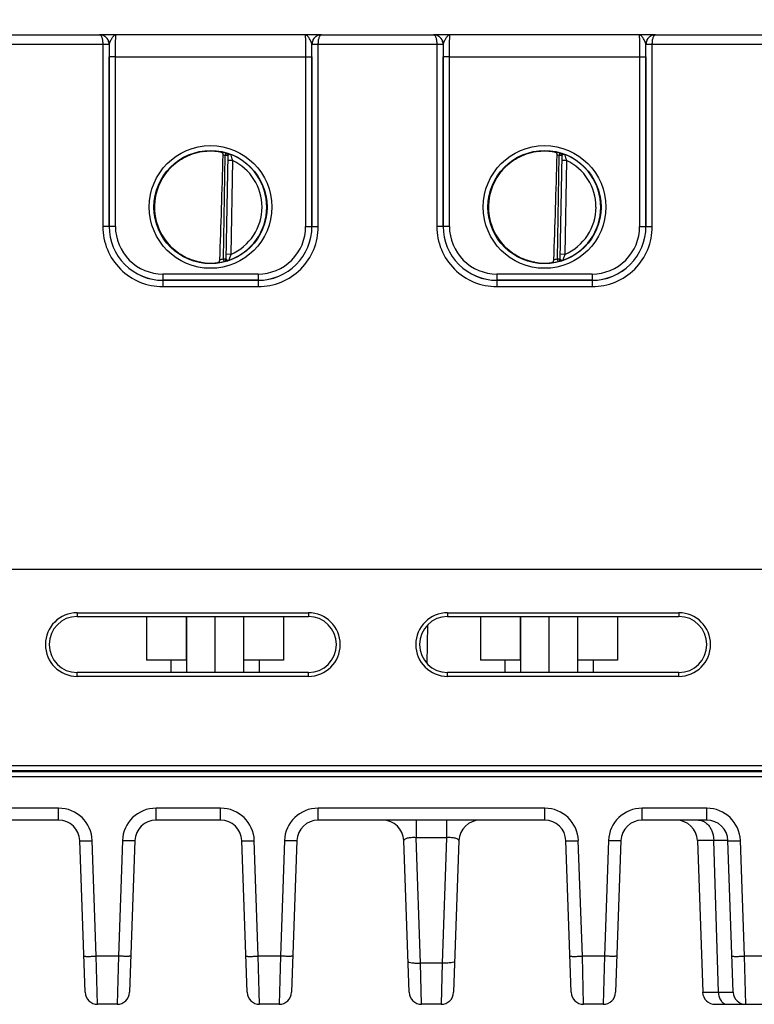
# Model space of a CAD drawing. Header units: inches. Extents: x 0 to 34, y 0 to 22.
# Tile 73 of 106: x 17.5 to 19.9, y 8.3 to 11.4. Entities that reach past the tile are written whole.
import ezdxf

# ---------------------------------------------------------------- set-up
doc = ezdxf.new("R2010")
doc.units = ezdxf.units.IN
doc.header["$LTSCALE"] = 1.87
doc.header["$MEASUREMENT"] = 0
doc.layers.get('0').update_dxf_attribs({"linetype": 'CONTINUOUS'})
doc.layers.add('02___PRT_ALL_AXES', color=7, linetype='CONTINUOUS')
doc.layers.add('DIMENSIONS', color=7, linetype='CONTINUOUS')
doc.styles.get("Standard").update_dxf_attribs({"font": 'txt', "width": 0.8})
doc.dimstyles.new('DIMSTYLE_1', dxfattribs={"dimtxt": 0.125, "dimasz": 0.18, "dimexe": 0.125, "dimexo": 0.0625, "dimgap": 0.0625, "dimtad": 0, "dimtih": 1, "dimtoh": 1, "dimzin": 4, "dimdsep": 46, "dimtxsty": 'STANDARD', "dimblk": '_FILLED', "dimblk1": '_FILLED', "dimblk2": '_FILLED', "dimcen": 0.09, "dimadec": 0, "dimazin": 0, "dimtp": 0.01, "dimtm": 0.01, "dimtfac": 1, "dimtofl": 0, "dimtmove": 0, "dimatfit": 3, "dimldrblk": '_FILLED', "dimfxl": 1, "dimtolj": 1, "dimtzin": 4, "dimarcsym": 0})

# ---------------------------------------------------------------- blocks, each defined once
blk = doc.blocks.new('_FILLED')
at = {"color": 0, "linetype": 'BYBLOCK'}
blk.add_solid([(0, 0), (-1, 0.174), (-1, -0.174)], dxfattribs=at)
blk = doc.blocks.new('*D5')
at = {"layer": 'DIMENSIONS', "color": 2, "linetype": 'CONTINUOUS'}
for p, q in [((15.7295, 13.0406), (22.6206, 13.0406)), ((22.4956, 13.0406), (22.4956, 10.7789)), ((22.4956, 8.2671), (22.4956, 10.5289)), ((20.9262, 8.2671), (22.6206, 8.2671))]:
    blk.add_line(p, q, dxfattribs=at)
at = {"layer": 'DIMENSIONS', "color": 2, "linetype": 'CONTINUOUS', "xscale": 0.18, "yscale": 0.18, "zscale": 0.18}
for p, rotation in [((22.4956, 13.0406), 90), ((22.4956, 8.2671), 270)]:
    blk.add_blockref('_FILLED', p, dxfattribs=dict(at, rotation=rotation))
at = {"layer": 'DIMENSIONS', "color": 2, "linetype": 'CONTINUOUS', "insert": (22.4956, 10.7164), "char_height": 0.125, "width": 1.225, "attachment_point": 2, "line_spacing_factor": 0.9}
blk.add_mtext('4.77{\\Ftxt.shx;\\W1.000000;\\H0.125000; }[121.2]', dxfattribs=at)

msp = doc.modelspace()

# ---------------------------------------------------------------- linework, layer by layer
at = {"color": 7, "linetype": 'CONTINUOUS'}
for p, q in [((17.4278, 11.3291), (17.7824, 11.3291)), ((17.7845, 11.3291), (17.7825, 11.3291)), ((18.4827, 11.3291), (17.7825, 11.3291)), ((18.4817, 11.3291), (18.4807, 11.3291)), ((18.4828, 11.3291), (18.8374, 11.3291)), ((18.8395, 11.3291), (18.8375, 11.3291)), ((19.5377, 11.3291), (18.8375, 11.3291)), ((19.5367, 11.3291), (19.5357, 11.3291)), ((19.5378, 11.3291), (19.8924, 11.3291)), ((17.418, 11.2993), (17.7923, 11.2993)), ((17.7923, 11.2993), (17.7922, 10.7238)), ((17.7923, 11.2993), (17.8122, 11.2993)), ((17.7923, 11.2992), (17.811, 11.2992)), ((17.811, 11.2992), (17.8122, 11.2991)), ((17.8125, 11.2991), (17.8122, 11.2991)), ((17.8122, 11.2991), (17.8122, 10.7237)), ((17.8128, 11.3011), (17.8125, 11.2991)), ((18.4527, 11.2991), (18.4524, 11.3011)), ((18.453, 11.2991), (18.4527, 11.2991)), ((18.453, 11.2993), (18.473, 11.2993)), ((18.453, 11.2991), (18.4543, 11.2992)), ((18.453, 10.7237), (18.453, 11.2991)), ((18.4543, 11.2992), (18.473, 11.2992)), ((18.473, 11.2993), (18.8473, 11.2993)), ((18.473, 10.7238), (18.473, 11.2993)), ((18.8473, 11.2993), (18.8472, 10.7238)), ((18.8473, 11.2993), (18.8672, 11.2993)), ((18.8473, 11.2992), (18.866, 11.2992)), ((18.866, 11.2992), (18.8672, 11.2991)), ((18.8675, 11.2991), (18.8672, 11.2991)), ((18.8672, 11.2991), (18.8672, 10.7237)), ((18.8678, 11.3011), (18.8675, 11.2991)), ((19.5077, 11.2991), (19.5074, 11.3011)), ((19.508, 11.2991), (19.5077, 11.2991)), ((19.508, 11.2993), (19.528, 11.2993)), ((19.508, 11.2991), (19.5093, 11.2992)), ((19.508, 10.7237), (19.508, 11.2991)), ((19.5093, 11.2992), (19.528, 11.2992)), ((19.528, 11.2993), (19.9023, 11.2993)), ((19.528, 10.7238), (19.528, 11.2993)), ((17.8123, 10.7238), (17.8124, 11.2599)), ((17.8324, 11.2597), (17.8124, 11.2599)), ((17.8323, 10.7236), (17.8324, 11.2597)), ((17.8324, 11.2597), (18.4329, 11.2597)), ((18.4329, 11.2597), (18.4529, 11.2599)), ((18.4329, 11.2597), (18.4329, 10.7236)), ((18.4529, 11.2599), (18.4529, 10.7238)), ((18.8673, 10.7238), (18.8674, 11.2599)), ((18.8874, 11.2597), (18.8674, 11.2599)), ((18.8873, 10.7236), (18.8874, 11.2597)), ((18.8874, 11.2597), (19.4879, 11.2597)), ((19.4879, 11.2597), (19.5079, 11.2599)), ((19.4879, 11.2597), (19.4879, 10.7236)), ((19.5079, 11.2599), (19.5079, 10.7238)), ((18.1734, 10.6212), (18.1791, 10.9476)), ((18.1813, 10.9551), (18.1791, 10.9476)), ((18.187, 10.9474), (18.1791, 10.9476)), ((18.1813, 10.9555), (18.1813, 10.9551)), ((18.187, 10.9478), (18.1813, 10.6207)), ((19.2284, 10.6212), (19.2341, 10.9476)), ((19.2363, 10.9551), (19.2341, 10.9476)), ((19.242, 10.9474), (19.2341, 10.9476)), ((19.2363, 10.9555), (19.2363, 10.9551)), ((19.242, 10.9478), (19.2363, 10.6207)), ((18.2017, 10.9324), (18.1867, 10.9326)), ((18.2017, 10.9324), (18.1965, 10.6356)), ((19.2567, 10.9324), (19.2417, 10.9326)), ((19.2567, 10.9324), (19.2515, 10.6356)), ((17.8122, 10.7237), (17.7922, 10.7238)), ((17.8123, 10.7238), (17.8122, 10.7237)), ((17.8323, 10.7236), (17.8123, 10.7238)), ((18.4329, 10.7236), (18.4529, 10.7238)), ((18.4529, 10.7238), (18.453, 10.7237)), ((18.453, 10.7237), (18.473, 10.7238)), ((18.8672, 10.7237), (18.8472, 10.7238)), ((18.8673, 10.7238), (18.8672, 10.7237)), ((18.8873, 10.7236), (18.8673, 10.7238)), ((19.4879, 10.7236), (19.5079, 10.7238)), ((19.5079, 10.7238), (19.508, 10.7237)), ((19.508, 10.7237), (19.528, 10.7238)), ((18.1965, 10.6356), (18.1815, 10.6359)), ((19.2515, 10.6356), (19.2365, 10.6359)), ((18.1734, 10.6212), (18.1813, 10.6211)), ((18.1753, 10.6136), (18.1734, 10.6212)), ((18.1753, 10.6132), (18.1778, 10.6137)), ((18.1753, 10.6136), (18.1753, 10.6132)), ((18.1813, 10.6207), (18.1814, 10.6201)), ((19.2284, 10.6212), (19.2363, 10.6211)), ((19.2303, 10.6136), (19.2284, 10.6212)), ((19.2303, 10.6132), (19.2328, 10.6137)), ((19.2303, 10.6136), (19.2303, 10.6132)), ((19.2363, 10.6207), (19.2364, 10.6201)), ((18.283, 10.5736), (17.9822, 10.5736)), ((17.9822, 10.5736), (17.9822, 10.5538)), ((18.283, 10.5736), (18.283, 10.5538)), ((19.338, 10.5736), (19.0372, 10.5736)), ((19.0372, 10.5736), (19.0372, 10.5538)), ((19.338, 10.5736), (19.338, 10.5538)), ((17.9823, 10.5538), (17.9822, 10.5537)), ((17.9822, 10.5537), (18.2831, 10.5537)), ((17.9822, 10.5537), (17.9822, 10.5338)), ((18.283, 10.5538), (17.9823, 10.5538)), ((18.283, 10.5538), (18.2831, 10.5537)), ((18.2831, 10.5537), (18.2831, 10.5338)), ((19.0373, 10.5538), (19.0372, 10.5537)), ((19.0372, 10.5537), (19.3381, 10.5537)), ((19.0372, 10.5537), (19.0372, 10.5338)), ((19.338, 10.5538), (19.0373, 10.5538)), ((19.338, 10.5538), (19.3381, 10.5537)), ((19.3381, 10.5537), (19.3381, 10.5338)), ((17.9822, 10.5338), (18.2831, 10.5338)), ((19.0372, 10.5338), (19.3381, 10.5338)), ((20.8956, 9.6401), (16.3787, 9.6401)), ((17.7116, 9.5039), (18.4416, 9.5039)), ((17.7116, 9.5039), (17.7116, 9.4921)), ((17.7116, 9.4921), (18.4416, 9.4921)), ((17.9306, 9.4921), (17.9306, 9.3541)), ((18.0558, 9.4921), (18.0558, 9.3541)), ((18.0566, 9.4921), (18.0566, 9.3149)), ((18.1466, 9.4921), (18.1466, 9.3149)), ((18.2366, 9.4921), (18.2366, 9.3149)), ((18.3626, 9.4921), (18.3626, 9.3541)), ((18.4416, 9.5039), (18.4416, 9.4921)), ((18.8816, 9.5039), (19.6116, 9.5039)), ((18.8816, 9.5039), (18.8816, 9.4921)), ((18.8816, 9.4921), (19.6116, 9.4921)), ((18.9856, 9.4921), (18.9856, 9.3541)), ((19.1108, 9.4921), (19.1108, 9.3541)), ((19.1116, 9.4921), (19.1116, 9.3149)), ((19.2016, 9.4921), (19.2016, 9.3149)), ((19.2916, 9.4921), (19.2916, 9.3149)), ((19.4176, 9.4921), (19.4176, 9.3541)), ((19.6116, 9.5039), (19.6116, 9.4921)), ((18.0566, 9.3541), (17.9306, 9.3541)), ((18.0071, 9.3541), (18.0071, 9.3149)), ((18.3626, 9.3541), (18.2366, 9.3541)), ((18.2861, 9.3541), (18.2861, 9.3149)), ((19.1116, 9.3541), (18.9856, 9.3541)), ((19.0621, 9.3541), (19.0621, 9.3149)), ((19.4176, 9.3541), (19.2916, 9.3541)), ((19.3411, 9.3541), (19.3411, 9.3149)), ((18.4416, 9.3149), (17.7116, 9.3149)), ((17.7116, 9.3027), (17.7116, 9.3149)), ((18.4416, 9.3027), (17.7116, 9.3027)), ((18.4416, 9.3027), (18.4416, 9.3149)), ((19.6116, 9.3149), (18.8816, 9.3149)), ((18.8816, 9.3027), (18.8816, 9.3149)), ((19.6116, 9.3027), (18.8816, 9.3027)), ((19.6116, 9.3027), (19.6116, 9.3149)), ((20.8848, 9.0207), (16.3785, 9.0207)), ((20.849, 9.0009), (16.0448, 9.0009)), ((16.3725, 9.006), (20.9698, 9.006)), ((13.5125, 8.9864), (20.9854, 8.9864)), ((17.6528, 8.8866), (16.9368, 8.8866)), ((17.6528, 8.8486), (17.6528, 8.8866)), ((18.1646, 8.8866), (17.9605, 8.8866)), ((17.9605, 8.8486), (17.9605, 8.8866)), ((18.1646, 8.8486), (18.1646, 8.8866)), ((19.1882, 8.8866), (18.4723, 8.8866)), ((18.4723, 8.8486), (18.4723, 8.8866)), ((19.1882, 8.8486), (19.1882, 8.8866)), ((19.7, 8.8866), (19.4959, 8.8866)), ((19.4959, 8.8486), (19.4959, 8.8866)), ((19.7, 8.8486), (19.7, 8.8866)), ((17.6528, 8.8486), (16.9368, 8.8486)), ((18.1646, 8.8486), (17.9604, 8.8486)), ((19.1882, 8.8486), (18.4723, 8.8486)), ((18.7821, 8.8486), (18.7821, 8.7933)), ((18.8784, 8.8486), (18.8784, 8.7933)), ((19.7, 8.8486), (19.4959, 8.8486)), ((17.7364, 8.3051), (17.7197, 8.784)), ((17.7718, 8.4191), (17.759, 8.784)), ((17.8542, 8.784), (17.8415, 8.4191)), ((17.8936, 8.784), (17.8768, 8.3051)), ((18.2482, 8.3051), (18.2315, 8.784)), ((18.2836, 8.4191), (18.2708, 8.784)), ((18.366, 8.784), (18.3533, 8.4191)), ((18.4054, 8.784), (18.3887, 8.3051)), ((18.76, 8.3051), (18.7433, 8.784)), ((18.8784, 8.7933), (18.7821, 8.7933)), ((18.796, 8.3973), (18.7821, 8.7933)), ((18.8784, 8.7933), (18.8645, 8.3973)), ((18.9172, 8.784), (18.9005, 8.3051)), ((19.2718, 8.3051), (19.2551, 8.784)), ((19.3072, 8.4191), (19.2944, 8.784)), ((19.3897, 8.784), (19.3769, 8.4191)), ((19.429, 8.784), (19.4123, 8.3051)), ((19.7224, 8.784), (19.6705, 8.784)), ((19.6705, 8.784), (19.6872, 8.3051)), ((19.7368, 8.3051), (19.7224, 8.784)), ((19.7836, 8.3051), (19.7669, 8.784)), ((19.819, 8.4191), (19.8063, 8.784)), ((17.8415, 8.4191), (17.7718, 8.4191)), ((17.7757, 8.2671), (17.7718, 8.4191)), ((17.8415, 8.4191), (17.8375, 8.2671)), ((18.3533, 8.4191), (18.2836, 8.4191)), ((18.2875, 8.2671), (18.2836, 8.4191)), ((18.3533, 8.4191), (18.3493, 8.2671)), ((18.8645, 8.3973), (18.796, 8.3973)), ((18.7994, 8.2671), (18.796, 8.3973)), ((18.8645, 8.3973), (18.8611, 8.2671)), ((19.3769, 8.4191), (19.3072, 8.4191)), ((19.3112, 8.2671), (19.3072, 8.4191)), ((19.3769, 8.4191), (19.3729, 8.2671)), ((19.8887, 8.4191), (19.819, 8.4191)), ((19.823, 8.2671), (19.819, 8.4191)), ((19.6872, 8.3051), (19.7368, 8.3051)), ((17.8375, 8.2671), (17.7757, 8.2671)), ((18.3493, 8.2671), (18.2875, 8.2671)), ((18.8611, 8.2671), (18.7994, 8.2671)), ((19.3729, 8.2671), (19.3112, 8.2671)), ((19.7265, 8.2671), (19.9812, 8.2671))]:
    msp.add_line(p, q, dxfattribs=at)
for centre, radius in [((18.1326, 10.7853), 0.1937), ((19.1876, 10.7853), 0.1937), ((18.1326, 10.7851), 0.1787), ((19.1876, 10.7851), 0.1787)]:
    msp.add_circle(centre, radius, dxfattribs=at)
for centre, radius, start, end in [((17.7824, 11.3258), 0.00328, 87.874, 89.9772), ((17.7825, 11.2991), 0.03, 86.5239, 89.9979), ((17.7825, 11.2991), 0.03, 81.7514, 86.5252), ((17.7825, 11.2991), 0.03, 73.9349, 81.7431), ((17.7826, 11.2991), 0.03, 0.29, 73.9321), ((18.4827, 11.2991), 0.03, 106.509, 179.71), ((18.4827, 11.2991), 0.03, 106.1757, 106.5052), ((18.4827, 11.2991), 0.03, 98.2751, 106.1727), ((18.4827, 11.2991), 0.03, 93.722, 98.2668), ((18.4827, 11.2991), 0.03, 90.0023, 93.7235), ((18.4828, 11.3258), 0.00328, 90.0235, 92.1254), ((18.8374, 11.3258), 0.00328, 87.874, 89.9772), ((18.8375, 11.2991), 0.03, 86.5239, 89.9979), ((18.8375, 11.2991), 0.03, 81.7514, 86.5252), ((18.8375, 11.2991), 0.03, 73.9349, 81.7431), ((18.8376, 11.2991), 0.03, 0.29, 73.9321), ((19.5377, 11.2991), 0.03, 106.509, 179.71), ((19.5377, 11.2991), 0.03, 106.1757, 106.5052), ((19.5377, 11.2991), 0.03, 98.2751, 106.1727), ((19.5377, 11.2991), 0.03, 93.722, 98.2668), ((19.5377, 11.2991), 0.03, 90.0023, 93.7235), ((19.5378, 11.3258), 0.00328, 90.0235, 92.1254), ((17.7822, 11.2991), 0.03, 359.9986, 0.2485), ((22.6057, 11.2595), 4.7933, 179.5266, 179.9953), ((17.7827, 11.2991), 0.0299, 0, 0.294), ((18.4826, 11.2991), 0.0299, 179.706, 180), ((13.9149, 11.2606), 4.5379, 359.9915, 0.4866), ((18.483, 11.2991), 0.03, 179.7516, 180.0014), ((18.8372, 11.2991), 0.03, 359.9986, 0.2485), ((23.6607, 11.2595), 4.7933, 179.5266, 179.9953), ((18.8377, 11.2991), 0.0299, 0, 0.294), ((19.5376, 11.2991), 0.0299, 179.706, 180), ((14.9699, 11.2606), 4.5379, 359.9915, 0.4866), ((19.538, 11.2991), 0.03, 179.7516, 180.0014), ((18.1326, 10.7852), 0.1772, 97.5897, 260.4103), ((18.1328, 10.7844), 0.178, 97.613, 98.5565), ((18.1326, 10.7854), 0.1766, 74.0133, 78.9223), ((18.1326, 10.7851), 0.169, 74.0143, 76.3145), ((18.1791, 10.9479), 0.00787, 359.0032, 74.0573), ((18.1791, 10.9476), 0.00787, 1.6026, 74.0232), ((18.1791, 10.9476), 0.00784, 359.0019, 1.6125), ((18.1326, 10.7852), 0.1776, 359.9909, 68.7991), ((19.1876, 10.7852), 0.1772, 97.5897, 260.4103), ((19.1878, 10.7844), 0.178, 97.613, 98.5565), ((19.1876, 10.7854), 0.1766, 74.0133, 78.9223), ((19.1876, 10.7851), 0.169, 74.0143, 76.3145), ((19.2341, 10.9479), 0.00787, 359.0032, 74.0573), ((19.2341, 10.9476), 0.00787, 1.6026, 74.0232), ((19.2341, 10.9476), 0.00784, 359.0019, 1.6125), ((19.1876, 10.7852), 0.1776, 359.9909, 68.7991), ((18.1326, 10.7852), 0.1626, 359.9908, 64.8576), ((19.1876, 10.7852), 0.1626, 359.9908, 64.8576), ((18.1311, 10.7852), 0.1757, 180.0283, 182.5752), ((18.1326, 10.7851), 0.1776, 289.1915, 359.9988), ((18.1327, 10.7851), 0.1626, 293.1308, 0.0029), ((19.1861, 10.7852), 0.1757, 180.0283, 182.5752), ((19.1876, 10.7851), 0.1776, 289.1915, 359.9988), ((19.1877, 10.7851), 0.1626, 293.1308, 0.0029), ((17.9822, 10.7237), 0.1899, 179.9889, 270.0019), ((17.9822, 10.7236), 0.1699, 179.9847, 270.005), ((17.9823, 10.7237), 0.17, 179.9855, 269.9983), ((17.9822, 10.7236), 0.15, 179.9812, 270.0004), ((18.283, 10.7237), 0.17, 270.0017, 0.0146), ((18.283, 10.7236), 0.15, 269.9996, 0.0188), ((18.2831, 10.7237), 0.1899, 269.9981, 0.0111), ((18.2831, 10.7236), 0.1699, 269.995, 0.0153), ((19.0372, 10.7237), 0.1899, 179.9889, 270.0019), ((19.0372, 10.7236), 0.1699, 179.9847, 270.005), ((19.0373, 10.7237), 0.17, 179.9855, 269.9983), ((19.0372, 10.7236), 0.15, 179.9812, 270.0004), ((19.338, 10.7237), 0.17, 270.0017, 0.0146), ((19.338, 10.7236), 0.15, 269.9996, 0.0188), ((19.3381, 10.7237), 0.1899, 269.9981, 0.0111), ((19.3381, 10.7236), 0.1699, 269.995, 0.0153), ((18.1328, 10.7863), 0.1783, 259.8292, 260.3976), ((18.1313, 10.7764), 0.1683, 260.3452, 277.8084), ((18.1326, 10.785), 0.1767, 277.0182, 283.9844), ((18.1325, 10.7853), 0.169, 280.1153, 283.984), ((18.1734, 10.6209), 0.00787, 283.9403, 358.9966), ((18.1734, 10.6212), 0.00787, 283.9738, 356.3966), ((18.1734, 10.6212), 0.00784, 356.3867, 358.9981), ((19.1878, 10.7863), 0.1783, 259.8292, 260.3976), ((19.1863, 10.7764), 0.1683, 260.3452, 277.8084), ((19.1876, 10.785), 0.1767, 277.0182, 283.9844), ((19.1875, 10.7853), 0.169, 280.1153, 283.984), ((19.2284, 10.6209), 0.00787, 283.9403, 358.9966), ((19.2284, 10.6212), 0.00787, 283.9738, 356.3966), ((19.2284, 10.6212), 0.00784, 356.3867, 358.9981), ((17.7116, 9.4033), 0.1006, 90.0003, 269.9997), ((17.7116, 9.4035), 0.0886, 90, 270), ((18.4416, 9.4033), 0.1006, 270.0003, 89.9997), ((18.4416, 9.4035), 0.0886, 270, 90), ((18.8816, 9.4033), 0.1006, 90.0003, 269.9997), ((18.8816, 9.4035), 0.0886, 90, 270), ((19.6116, 9.4033), 0.1006, 270.0003, 89.9997), ((19.6116, 9.4035), 0.0886, 270, 90), ((17.6528, 8.7803), 0.1063, 2.002, 89.998), ((17.9605, 8.7803), 0.1063, 90.002, 177.998), ((18.1646, 8.7803), 0.1063, 2.002, 89.998), ((18.4723, 8.7803), 0.1063, 90.002, 177.998), ((19.1882, 8.7803), 0.1063, 2.002, 89.998), ((19.4959, 8.7803), 0.1063, 90.002, 177.998), ((19.7, 8.7803), 0.1063, 2.002, 89.998), ((17.6528, 8.7817), 0.0669, 2, 89.9899), ((17.9605, 8.7817), 0.0669, 90.0103, 178), ((18.1646, 8.7817), 0.0669, 2, 89.9899), ((18.4723, 8.7817), 0.0669, 90.0103, 178), ((18.6764, 8.7817), 0.0669, 2, 90), ((18.9841, 8.7817), 0.0669, 90, 178), ((19.1882, 8.7817), 0.0669, 2, 89.9899), ((19.4959, 8.7817), 0.0669, 90.0103, 178), ((19.6036, 8.7817), 0.0669, 2, 90), ((19.7, 8.7817), 0.0669, 2, 89.9897), ((17.7757, 8.3065), 0.0394, 182, 270), ((17.8375, 8.3065), 0.0394, 270, 358), ((18.2875, 8.3065), 0.0394, 182, 270), ((18.3493, 8.3065), 0.0394, 270, 358), ((18.7994, 8.3065), 0.0394, 182.0042, 270.0001), ((18.8611, 8.3065), 0.0394, 269.9999, 357.9958), ((19.3112, 8.3065), 0.0394, 182, 270), ((19.3729, 8.3065), 0.0394, 270, 358), ((19.7265, 8.3065), 0.0394, 182, 270), ((19.823, 8.3065), 0.0394, 182, 270)]:
    msp.add_arc(centre, radius, start, end, dxfattribs=at)
for centre in [(18.1543, 13.5425), (19.2093, 13.5425)]:
    msp.add_ellipse(centre, major_axis=(0.078, 4.4688), ratio=0.01745, start_param=-2.283644, end_param=-2.189561, dxfattribs=at)
for points, knots in [([(17.8122, 11.2993), (17.8122, 11.3032), (17.8106, 11.3112), (17.8038, 11.3211), (17.7939, 11.3276), (17.7862, 11.3291), (17.7824, 11.3291)], [0, 0, 0, 0, 0.256485, 0.508952, 0.756195, 1, 1, 1, 1]), ([(17.7825, 11.3291), (17.7832, 11.3291), (17.7846, 11.3286), (17.7864, 11.3267), (17.788, 11.324), (17.7895, 11.3203), (17.7907, 11.3159), (17.7919, 11.3088), (17.7922, 11.3031), (17.7923, 11.2993)], [0, 0, 0, 0, 0.058913, 0.132924, 0.228639, 0.347582, 0.488372, 0.647627, 1, 1, 1, 1]), ([(17.8339, 11.3291), (17.833, 11.3291), (17.8309, 11.3287), (17.8281, 11.3268), (17.8252, 11.324), (17.8224, 11.3203), (17.8196, 11.3159), (17.8169, 11.3111), (17.8145, 11.3062), (17.8132, 11.3028), (17.8128, 11.3011)], [0, 0, 0, 0, 0.078581, 0.169087, 0.277834, 0.405668, 0.549534, 0.703313, 0.857696, 1, 1, 1, 1]), ([(17.8324, 11.2597), (17.8324, 11.2643), (17.8324, 11.2731), (17.8325, 11.286), (17.8326, 11.2962), (17.8327, 11.3037), (17.8328, 11.3087), (17.8329, 11.3132), (17.8331, 11.3173), (17.8332, 11.3208), (17.8333, 11.3237), (17.8335, 11.3257), (17.8336, 11.327), (17.8336, 11.3277), (17.8337, 11.3283), (17.8338, 11.3288), (17.8338, 11.329), (17.8339, 11.3291), (17.8339, 11.3291)], [0, 0, 0, 0, 0.195361, 0.38296, 0.555671, 0.634365, 0.706936, 0.772694, 0.831016, 0.881349, 0.923218, 0.956231, 0.969319, 0.980089, 0.988521, 0.994607, 0.998369, 1, 1, 1, 1]), ([(18.4524, 11.3011), (18.4521, 11.3028), (18.4508, 11.3062), (18.4483, 11.3111), (18.4456, 11.3159), (18.4428, 11.3203), (18.44, 11.324), (18.4372, 11.3268), (18.4343, 11.3287), (18.4322, 11.3291), (18.4313, 11.3291)], [0, 0, 0, 0, 0.142304, 0.296687, 0.450466, 0.594331, 0.722165, 0.830913, 0.921415, 1, 1, 1, 1]), ([(18.4313, 11.3291), (18.4313, 11.3291), (18.4314, 11.329), (18.4314, 11.3288), (18.4315, 11.3283), (18.4316, 11.3277), (18.4317, 11.327), (18.4318, 11.3257), (18.4319, 11.3237), (18.432, 11.3208), (18.4322, 11.3173), (18.4323, 11.3132), (18.4324, 11.3087), (18.4325, 11.3037), (18.4326, 11.2962), (18.4327, 11.286), (18.4328, 11.2731), (18.4329, 11.2643), (18.4329, 11.2597)], [0, 0, 0, 0, 0.001631, 0.005393, 0.011479, 0.019911, 0.03068, 0.043769, 0.076782, 0.118652, 0.168985, 0.227307, 0.293065, 0.365635, 0.444328, 0.617038, 0.804636, 1, 1, 1, 1]), ([(18.4828, 11.3291), (18.479, 11.3291), (18.4713, 11.3276), (18.4614, 11.3211), (18.4546, 11.3112), (18.453, 11.3032), (18.453, 11.2993)], [0, 0, 0, 0, 0.243804, 0.491044, 0.743514, 1, 1, 1, 1]), ([(18.473, 11.2993), (18.473, 11.3031), (18.4733, 11.3088), (18.4746, 11.3159), (18.4758, 11.3203), (18.4772, 11.324), (18.4788, 11.3267), (18.4806, 11.3286), (18.482, 11.3291), (18.4827, 11.3291)], [0, 0, 0, 0, 0.352374, 0.511631, 0.652423, 0.771365, 0.867078, 0.941087, 1, 1, 1, 1]), ([(18.8672, 11.2993), (18.8672, 11.3032), (18.8656, 11.3112), (18.8588, 11.3211), (18.8489, 11.3276), (18.8412, 11.3291), (18.8374, 11.3291)], [0, 0, 0, 0, 0.256485, 0.508952, 0.756195, 1, 1, 1, 1]), ([(18.8375, 11.3291), (18.8382, 11.3291), (18.8396, 11.3286), (18.8414, 11.3267), (18.843, 11.324), (18.8445, 11.3203), (18.8457, 11.3159), (18.8469, 11.3088), (18.8472, 11.3031), (18.8473, 11.2993)], [0, 0, 0, 0, 0.058913, 0.132924, 0.228639, 0.347582, 0.488372, 0.647627, 1, 1, 1, 1]), ([(18.8889, 11.3291), (18.888, 11.3291), (18.8859, 11.3287), (18.8831, 11.3268), (18.8802, 11.324), (18.8774, 11.3203), (18.8746, 11.3159), (18.8719, 11.3111), (18.8695, 11.3062), (18.8682, 11.3028), (18.8678, 11.3011)], [0, 0, 0, 0, 0.078581, 0.169087, 0.277834, 0.405668, 0.549534, 0.703313, 0.857696, 1, 1, 1, 1]), ([(18.8874, 11.2597), (18.8874, 11.2643), (18.8874, 11.2731), (18.8875, 11.286), (18.8876, 11.2962), (18.8877, 11.3037), (18.8878, 11.3087), (18.8879, 11.3132), (18.8881, 11.3173), (18.8882, 11.3208), (18.8883, 11.3237), (18.8885, 11.3257), (18.8886, 11.327), (18.8886, 11.3277), (18.8887, 11.3283), (18.8888, 11.3288), (18.8888, 11.329), (18.8889, 11.3291), (18.8889, 11.3291)], [0, 0, 0, 0, 0.195361, 0.38296, 0.555671, 0.634365, 0.706936, 0.772694, 0.831016, 0.881349, 0.923218, 0.956231, 0.969319, 0.980089, 0.988521, 0.994607, 0.998369, 1, 1, 1, 1]), ([(19.5074, 11.3011), (19.5071, 11.3028), (19.5058, 11.3062), (19.5033, 11.3111), (19.5006, 11.3159), (19.4978, 11.3203), (19.495, 11.324), (19.4922, 11.3268), (19.4893, 11.3287), (19.4872, 11.3291), (19.4863, 11.3291)], [0, 0, 0, 0, 0.142304, 0.296687, 0.450466, 0.594331, 0.722165, 0.830913, 0.921415, 1, 1, 1, 1]), ([(19.4863, 11.3291), (19.4863, 11.3291), (19.4864, 11.329), (19.4864, 11.3288), (19.4865, 11.3283), (19.4866, 11.3277), (19.4867, 11.327), (19.4868, 11.3257), (19.4869, 11.3237), (19.487, 11.3208), (19.4872, 11.3173), (19.4873, 11.3132), (19.4874, 11.3087), (19.4875, 11.3037), (19.4876, 11.2962), (19.4877, 11.286), (19.4878, 11.2731), (19.4879, 11.2643), (19.4879, 11.2597)], [0, 0, 0, 0, 0.001631, 0.005393, 0.011479, 0.019911, 0.03068, 0.043769, 0.076782, 0.118652, 0.168985, 0.227307, 0.293065, 0.365635, 0.444328, 0.617038, 0.804636, 1, 1, 1, 1]), ([(19.5378, 11.3291), (19.534, 11.3291), (19.5263, 11.3276), (19.5164, 11.3211), (19.5096, 11.3112), (19.508, 11.3032), (19.508, 11.2993)], [0, 0, 0, 0, 0.243804, 0.491044, 0.743514, 1, 1, 1, 1]), ([(19.528, 11.2993), (19.528, 11.3031), (19.5283, 11.3088), (19.5296, 11.3159), (19.5308, 11.3203), (19.5322, 11.324), (19.5338, 11.3267), (19.5356, 11.3286), (19.537, 11.3291), (19.5377, 11.3291)], [0, 0, 0, 0, 0.352374, 0.511631, 0.652423, 0.771365, 0.867078, 0.941087, 1, 1, 1, 1]), ([(17.9554, 10.7867), (17.9555, 10.7971), (17.9576, 10.818), (17.966, 10.8483), (17.9797, 10.8765), (17.9982, 10.902), (18.0208, 10.9238), (18.0469, 10.9413), (18.0756, 10.9539), (18.096, 10.9589), (18.1063, 10.9604)], [0, 0, 0, 0, 0.124994, 0.249987, 0.37498, 0.499979, 0.624978, 0.749984, 0.874989, 1, 1, 1, 1]), ([(18.1092, 10.9608), (18.1145, 10.9615), (18.1337, 10.9632), (18.153, 10.9616), (18.1666, 10.9587)], [0, 0, 0, 0, 0.279238, 1, 1, 1, 1]), ([(18.1725, 10.9493), (18.1726, 10.9505), (18.1723, 10.9527), (18.171, 10.9557), (18.169, 10.9578), (18.1674, 10.9585), (18.1666, 10.9587)], [0, 0, 0, 0, 0.29813, 0.561485, 0.78951, 1, 1, 1, 1]), ([(18.1968, 10.9507), (18.1958, 10.9511), (18.1937, 10.9519), (18.1908, 10.9529), (18.1881, 10.9537), (18.1858, 10.9544), (18.1842, 10.9549), (18.1831, 10.9551), (18.1825, 10.9553), (18.182, 10.9554), (18.1816, 10.9555), (18.1814, 10.9555), (18.1813, 10.9555), (18.1813, 10.9555)], [0, 0, 0, 0, 0.209006, 0.401173, 0.572581, 0.719657, 0.838995, 0.887226, 0.927312, 0.958886, 0.98164, 0.995323, 1, 1, 1, 1]), ([(18.1968, 10.9507), (18.1958, 10.9511), (18.1941, 10.9511), (18.192, 10.9507), (18.1905, 10.9503), (18.1891, 10.9498), (18.1878, 10.9491), (18.187, 10.9483), (18.187, 10.9478)], [0, 0, 0, 0, 0.296307, 0.4487, 0.5968, 0.731983, 0.846458, 1, 1, 1, 1]), ([(18.1968, 10.9507), (18.197, 10.9501), (18.1984, 10.944), (18.2001, 10.9378), (18.2017, 10.9324)], [0, 0, 0, 0, 0.097085, 1, 1, 1, 1]), ([(19.0104, 10.7867), (19.0105, 10.7971), (19.0126, 10.818), (19.021, 10.8483), (19.0347, 10.8765), (19.0532, 10.902), (19.0758, 10.9238), (19.1019, 10.9413), (19.1306, 10.9539), (19.151, 10.9589), (19.1613, 10.9604)], [0, 0, 0, 0, 0.124994, 0.249987, 0.37498, 0.499979, 0.624978, 0.749984, 0.874989, 1, 1, 1, 1]), ([(19.1642, 10.9608), (19.1695, 10.9615), (19.1887, 10.9632), (19.208, 10.9616), (19.2216, 10.9587)], [0, 0, 0, 0, 0.279239, 1, 1, 1, 1]), ([(19.2275, 10.9493), (19.2276, 10.9505), (19.2273, 10.9527), (19.226, 10.9557), (19.224, 10.9578), (19.2224, 10.9585), (19.2216, 10.9587)], [0, 0, 0, 0, 0.29813, 0.561485, 0.78951, 1, 1, 1, 1]), ([(19.2518, 10.9507), (19.2508, 10.9511), (19.2487, 10.9519), (19.2458, 10.9529), (19.2431, 10.9537), (19.2408, 10.9544), (19.2392, 10.9549), (19.2381, 10.9551), (19.2375, 10.9553), (19.237, 10.9554), (19.2366, 10.9555), (19.2364, 10.9555), (19.2363, 10.9555), (19.2363, 10.9555)], [0, 0, 0, 0, 0.209006, 0.401173, 0.572581, 0.719657, 0.838995, 0.887226, 0.927312, 0.958886, 0.98164, 0.995323, 1, 1, 1, 1]), ([(19.2518, 10.9507), (19.2508, 10.9511), (19.2491, 10.9511), (19.247, 10.9507), (19.2455, 10.9503), (19.2441, 10.9498), (19.2428, 10.9491), (19.242, 10.9483), (19.242, 10.9478)], [0, 0, 0, 0, 0.296307, 0.4487, 0.5968, 0.731983, 0.846458, 1, 1, 1, 1]), ([(19.2518, 10.9507), (19.252, 10.9501), (19.2534, 10.944), (19.2551, 10.9378), (19.2567, 10.9324)], [0, 0, 0, 0, 0.097085, 1, 1, 1, 1]), ([(18.1014, 10.6108), (18.0916, 10.6126), (18.0722, 10.6177), (18.045, 10.6303), (18.0202, 10.6472), (17.9987, 10.668), (17.9809, 10.6921), (17.9674, 10.7189), (17.9586, 10.7476), (17.9561, 10.7674), (17.9556, 10.7773)], [0, 0, 0, 0, 0.12501, 0.250015, 0.375019, 0.500018, 0.625017, 0.750011, 0.875004, 1, 1, 1, 1]), ([(19.1564, 10.6108), (19.1466, 10.6126), (19.1272, 10.6177), (19.1, 10.6303), (19.0752, 10.6472), (19.0537, 10.668), (19.0359, 10.6921), (19.0224, 10.7189), (19.0136, 10.7476), (19.0111, 10.7674), (19.0106, 10.7773)], [0, 0, 0, 0, 0.12501, 0.250015, 0.375019, 0.500018, 0.625017, 0.750011, 0.875004, 1, 1, 1, 1]), ([(18.1965, 10.6356), (18.1958, 10.6336), (18.1939, 10.6275), (18.1921, 10.6214), (18.191, 10.6174)], [0, 0, 0, 0, 0.346214, 1, 1, 1, 1]), ([(19.2515, 10.6356), (19.2508, 10.6336), (19.2489, 10.6275), (19.2471, 10.6214), (19.246, 10.6174)], [0, 0, 0, 0, 0.346214, 1, 1, 1, 1]), ([(18.1542, 10.6097), (18.1552, 10.6098), (18.1571, 10.6104), (18.1597, 10.6123), (18.1616, 10.6152), (18.1622, 10.6176), (18.1622, 10.6188)], [0, 0, 0, 0, 0.224288, 0.456527, 0.713038, 1, 1, 1, 1]), ([(18.1778, 10.6137), (18.179, 10.614), (18.1813, 10.6154), (18.1825, 10.6177), (18.1828, 10.619)], [0, 0, 0, 0, 0.490101, 1, 1, 1, 1]), ([(18.1778, 10.6137), (18.1797, 10.6141), (18.1841, 10.6152), (18.1885, 10.6166), (18.191, 10.6174)], [0, 0, 0, 0, 0.41529, 1, 1, 1, 1]), ([(18.1814, 10.6201), (18.1816, 10.6199), (18.182, 10.6195), (18.1825, 10.6191), (18.1828, 10.619)], [0, 0, 0, 0, 0.43983, 1, 1, 1, 1]), ([(18.1828, 10.619), (18.1834, 10.6187), (18.1846, 10.6181), (18.1873, 10.6173), (18.1896, 10.617), (18.191, 10.6174)], [0, 0, 0, 0, 0.226835, 0.484859, 1, 1, 1, 1]), ([(19.2092, 10.6097), (19.2102, 10.6098), (19.2121, 10.6104), (19.2147, 10.6123), (19.2166, 10.6152), (19.2172, 10.6176), (19.2172, 10.6188)], [0, 0, 0, 0, 0.224288, 0.456527, 0.713038, 1, 1, 1, 1]), ([(19.2328, 10.6137), (19.234, 10.614), (19.2363, 10.6154), (19.2375, 10.6177), (19.2378, 10.619)], [0, 0, 0, 0, 0.490101, 1, 1, 1, 1]), ([(19.2328, 10.6137), (19.2347, 10.6141), (19.2391, 10.6152), (19.2435, 10.6166), (19.246, 10.6174)], [0, 0, 0, 0, 0.41529, 1, 1, 1, 1]), ([(19.2364, 10.6201), (19.2366, 10.6199), (19.237, 10.6195), (19.2375, 10.6191), (19.2378, 10.619)], [0, 0, 0, 0, 0.439831, 1, 1, 1, 1]), ([(19.2378, 10.619), (19.2384, 10.6187), (19.2396, 10.6181), (19.2423, 10.6173), (19.2446, 10.617), (19.246, 10.6174)], [0, 0, 0, 0, 0.226835, 0.484859, 1, 1, 1, 1]), ([(19.6744, 8.8486), (19.6759, 8.8486), (19.6822, 8.8482), (19.6883, 8.8461), (19.6924, 8.8438)], [0, 0, 0, 0, 0.245022, 1, 1, 1, 1]), ([(19.6924, 8.8438), (19.6938, 8.8429), (19.6997, 8.8392), (19.7046, 8.8341), (19.7077, 8.8298)], [0, 0, 0, 0, 0.239112, 1, 1, 1, 1]), ([(19.7077, 8.8298), (19.71, 8.8268), (19.7184, 8.8129), (19.7221, 8.7964), (19.7224, 8.784)], [0, 0, 0, 0, 0.235679, 1, 1, 1, 1]), ([(17.7197, 8.784), (17.7197, 8.784), (17.72, 8.7839), (17.7209, 8.7837), (17.7232, 8.7836), (17.7267, 8.7835), (17.7316, 8.7835), (17.7374, 8.7835), (17.7467, 8.7837), (17.754, 8.7839), (17.759, 8.784)], [0, 0, 0, 0, 0.005911, 0.020689, 0.077768, 0.170222, 0.294311, 0.445482, 0.618078, 1, 1, 1, 1]), ([(17.8936, 8.784), (17.8936, 8.784), (17.8932, 8.7839), (17.8923, 8.7837), (17.89, 8.7836), (17.8865, 8.7835), (17.8817, 8.7835), (17.8758, 8.7835), (17.8665, 8.7837), (17.8592, 8.7839), (17.8542, 8.784)], [0, 0, 0, 0, 0.005911, 0.020689, 0.077768, 0.170223, 0.294311, 0.445482, 0.618078, 1, 1, 1, 1]), ([(18.2315, 8.784), (18.2315, 8.784), (18.2318, 8.7839), (18.2327, 8.7837), (18.235, 8.7836), (18.2385, 8.7835), (18.2434, 8.7835), (18.2493, 8.7835), (18.2585, 8.7837), (18.2658, 8.7839), (18.2708, 8.784)], [0, 0, 0, 0, 0.005911, 0.020689, 0.077768, 0.170222, 0.294311, 0.445482, 0.618078, 1, 1, 1, 1]), ([(18.4054, 8.784), (18.4054, 8.784), (18.405, 8.7839), (18.4041, 8.7837), (18.4019, 8.7836), (18.3983, 8.7835), (18.3935, 8.7835), (18.3876, 8.7835), (18.3783, 8.7837), (18.371, 8.7839), (18.366, 8.784)], [0, 0, 0, 0, 0.005911, 0.020689, 0.077768, 0.170223, 0.294311, 0.445482, 0.618078, 1, 1, 1, 1]), ([(18.7821, 8.7933), (18.7769, 8.7936), (18.7674, 8.7936), (18.7563, 8.7923), (18.7494, 8.7901), (18.7455, 8.7882), (18.7432, 8.7856), (18.7433, 8.784)], [0, 0, 0, 0, 0.372148, 0.679422, 0.795723, 0.885453, 1, 1, 1, 1]), ([(18.9172, 8.784), (18.9172, 8.7856), (18.915, 8.7882), (18.911, 8.7901), (18.9041, 8.7923), (18.8931, 8.7936), (18.8835, 8.7936), (18.8784, 8.7933)], [0, 0, 0, 0, 0.114546, 0.204277, 0.320578, 0.627852, 1, 1, 1, 1]), ([(19.2551, 8.784), (19.2551, 8.784), (19.2555, 8.7839), (19.2563, 8.7837), (19.2586, 8.7836), (19.2621, 8.7835), (19.267, 8.7835), (19.2729, 8.7835), (19.2822, 8.7837), (19.2894, 8.7839), (19.2944, 8.784)], [0, 0, 0, 0, 0.005911, 0.020689, 0.077768, 0.170222, 0.294311, 0.445482, 0.618078, 1, 1, 1, 1]), ([(19.429, 8.784), (19.429, 8.784), (19.4286, 8.7839), (19.4278, 8.7837), (19.4255, 8.7836), (19.422, 8.7835), (19.4171, 8.7835), (19.4112, 8.7835), (19.4019, 8.7837), (19.3947, 8.7839), (19.3897, 8.784)], [0, 0, 0, 0, 0.005911, 0.020689, 0.077768, 0.170223, 0.294311, 0.445482, 0.618078, 1, 1, 1, 1]), ([(19.7669, 8.784), (19.7669, 8.7841), (19.7665, 8.784), (19.7661, 8.7842), (19.7651, 8.7841), (19.7632, 8.7842), (19.7599, 8.7842), (19.7549, 8.7842), (19.7485, 8.7842), (19.7409, 8.7842), (19.732, 8.7841), (19.7257, 8.7841), (19.7224, 8.784)], [0, 0, 0, 0, 0.004259, 0.016624, 0.037125, 0.065739, 0.147062, 0.259779, 0.402884, 0.575089, 0.774863, 1, 1, 1, 1]), ([(19.7669, 8.784), (19.7669, 8.784), (19.7673, 8.7839), (19.7682, 8.7837), (19.7704, 8.7836), (19.774, 8.7835), (19.7788, 8.7835), (19.7847, 8.7835), (19.794, 8.7837), (19.8012, 8.7839), (19.8063, 8.784)], [0, 0, 0, 0, 0.005911, 0.020689, 0.077768, 0.170222, 0.294311, 0.445482, 0.618078, 1, 1, 1, 1]), ([(17.7324, 8.4191), (17.7324, 8.419), (17.7328, 8.4189), (17.7336, 8.4188), (17.7359, 8.4187), (17.7395, 8.4186), (17.7443, 8.4185), (17.7502, 8.4186), (17.7595, 8.4187), (17.7667, 8.4189), (17.7718, 8.4191)], [0, 0, 0, 0, 0.005911, 0.020689, 0.077768, 0.170223, 0.294311, 0.445482, 0.618078, 1, 1, 1, 1]), ([(17.8808, 8.4191), (17.8808, 8.419), (17.8805, 8.4189), (17.8796, 8.4188), (17.8773, 8.4187), (17.8738, 8.4186), (17.8689, 8.4185), (17.863, 8.4186), (17.8538, 8.4187), (17.8465, 8.4189), (17.8415, 8.4191)], [0, 0, 0, 0, 0.005911, 0.020689, 0.077768, 0.170222, 0.294311, 0.445482, 0.618078, 1, 1, 1, 1]), ([(18.2442, 8.4191), (18.2442, 8.419), (18.2446, 8.4189), (18.2455, 8.4188), (18.2477, 8.4187), (18.2513, 8.4186), (18.2561, 8.4185), (18.262, 8.4186), (18.2713, 8.4187), (18.2786, 8.4189), (18.2836, 8.4191)], [0, 0, 0, 0, 0.005911, 0.020689, 0.077768, 0.170223, 0.294311, 0.445482, 0.618078, 1, 1, 1, 1]), ([(18.3926, 8.4191), (18.3926, 8.419), (18.3923, 8.4189), (18.3914, 8.4188), (18.3891, 8.4187), (18.3856, 8.4186), (18.3807, 8.4185), (18.3749, 8.4186), (18.3656, 8.4187), (18.3583, 8.4189), (18.3533, 8.4191)], [0, 0, 0, 0, 0.005911, 0.020689, 0.077768, 0.170222, 0.294311, 0.445482, 0.618078, 1, 1, 1, 1]), ([(18.7566, 8.4027), (18.7566, 8.4022), (18.7576, 8.401), (18.7615, 8.3994), (18.7696, 8.3979), (18.7817, 8.3971), (18.791, 8.3971), (18.796, 8.3973)], [0, 0, 0, 0, 0.037517, 0.10062, 0.316173, 0.630711, 1, 1, 1, 1]), ([(18.9039, 8.4027), (18.9039, 8.4022), (18.9029, 8.401), (18.8989, 8.3994), (18.8909, 8.3979), (18.8788, 8.3971), (18.8695, 8.3971), (18.8645, 8.3973)], [0, 0, 0, 0, 0.037517, 0.10062, 0.316172, 0.630711, 1, 1, 1, 1]), ([(19.2678, 8.4191), (19.2678, 8.419), (19.2682, 8.4189), (19.2691, 8.4188), (19.2714, 8.4187), (19.2749, 8.4186), (19.2797, 8.4185), (19.2856, 8.4186), (19.2949, 8.4187), (19.3022, 8.4189), (19.3072, 8.4191)], [0, 0, 0, 0, 0.005911, 0.020689, 0.077768, 0.170223, 0.294311, 0.445482, 0.618078, 1, 1, 1, 1]), ([(19.4163, 8.4191), (19.4163, 8.419), (19.4159, 8.4189), (19.415, 8.4188), (19.4127, 8.4187), (19.4092, 8.4186), (19.4043, 8.4185), (19.3985, 8.4186), (19.3892, 8.4187), (19.3819, 8.4189), (19.3769, 8.4191)], [0, 0, 0, 0, 0.005911, 0.020689, 0.077768, 0.170222, 0.294311, 0.445482, 0.618078, 1, 1, 1, 1]), ([(19.7797, 8.4191), (19.7797, 8.419), (19.78, 8.4189), (19.7809, 8.4188), (19.7832, 8.4187), (19.7867, 8.4186), (19.7916, 8.4185), (19.7974, 8.4186), (19.8067, 8.4187), (19.814, 8.4189), (19.819, 8.4191)], [0, 0, 0, 0, 0.005911, 0.020689, 0.077768, 0.170223, 0.294311, 0.445482, 0.618078, 1, 1, 1, 1]), ([(19.7368, 8.3051), (19.7403, 8.3051), (19.7469, 8.3051), (19.7562, 8.305), (19.7643, 8.305), (19.771, 8.305), (19.7762, 8.305), (19.7798, 8.305), (19.7818, 8.3051), (19.7828, 8.305), (19.7832, 8.3052), (19.7836, 8.3051), (19.7836, 8.3051)], [0, 0, 0, 0, 0.224719, 0.424371, 0.596671, 0.739987, 0.852906, 0.934377, 0.963029, 0.983535, 0.995862, 1, 1, 1, 1]), ([(19.7368, 8.3051), (19.7369, 8.3002), (19.7384, 8.2906), (19.7443, 8.2782), (19.7532, 8.2694), (19.7608, 8.2671), (19.7644, 8.2671)], [0, 0, 0, 0, 0.28883, 0.555936, 0.790679, 1, 1, 1, 1])]:
    msp.add_open_spline(points, degree=3, knots=knots, dxfattribs=at)
at = {"layer": '02___PRT_ALL_AXES', "color": 7, "linetype": 'CONTINUOUS'}
msp.add_line((18.8169, 9.343), (18.819, 9.466), dxfattribs=at)

# ---------------------------------------------------------------- dimensions: what is measured, and where the dimension line sits
at = {"layer": 'DIMENSIONS', "color": 2, "linetype": 'CONTINUOUS'}
dim = msp.add_linear_dim(base=(22.4956, 13.0406), p1=(20.8637, 8.2671), p2=(15.667, 13.0406), angle=90, dimstyle='DIMSTYLE_1', dxfattribs=at)
dim.commit()
dim.dimension.update_dxf_attribs({"geometry": '*D5', "text_midpoint": (22.4956, 10.6539), "dimtype": 160})

doc.saveas('drawing.dxf')
